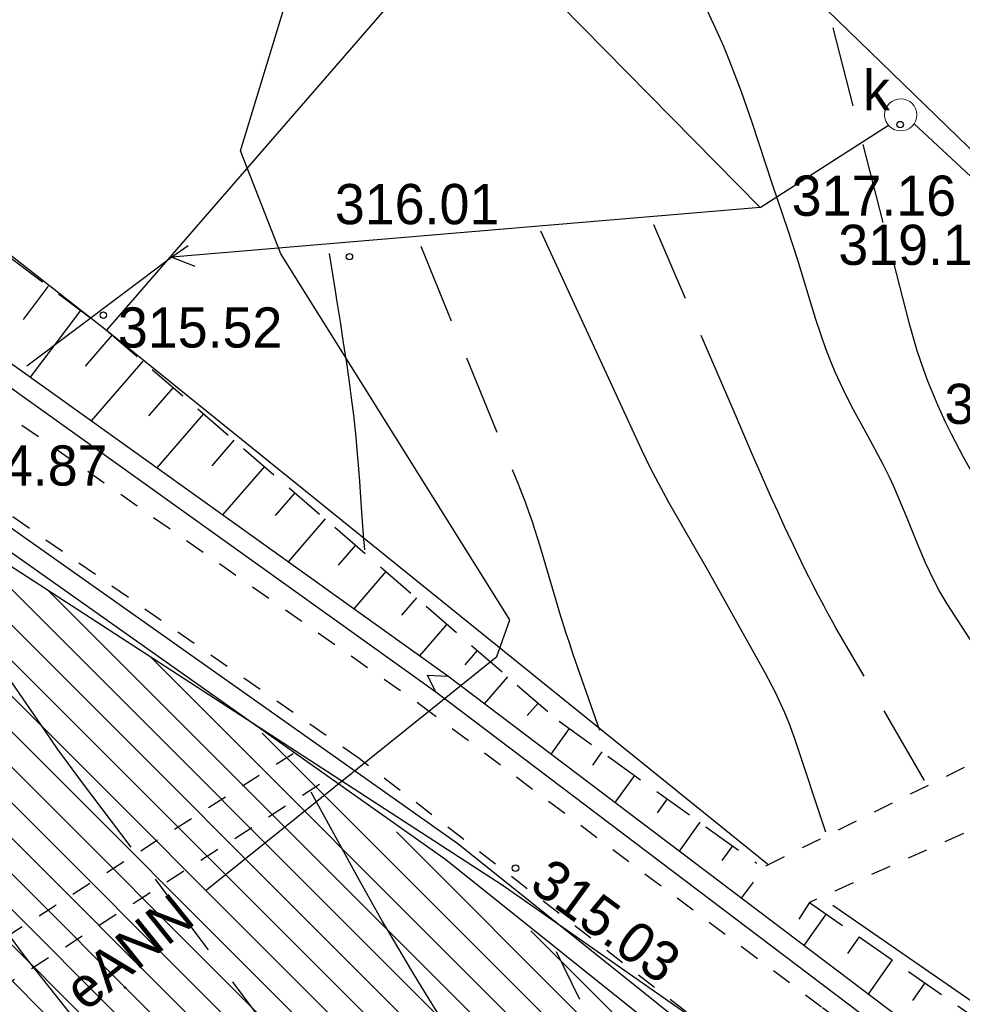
# Model space of a CAD drawing. Extents: x 4615668 to 9249187, y 5334101 to 10688993.
# Tile 35 of 120: x 4667519 to 4667543, y 5336882 to 5336906. Entities that reach past the tile are written whole.
import ezdxf
from ezdxf.enums import TextEntityAlignment as Align

# ---------------------------------------------------------------- set-up
doc = ezdxf.new("R2010")
doc.units = 0
doc.header["$MEASUREMENT"] = 0
for name, pattern in [('BUIB05', [1, 0.5, -0.5]), ('DROGA', [1, 0.5, -0.5]), ('SKARPA1', [1.5, 1, -0.5]), ('WARSTWICA', [3, 2, -1])]:
    doc.linetypes.add(name, pattern=pattern)
for name, color, linetype in [('13', 7, 'Continuous'), ('17', 7, 'Continuous'), ('21', 7, 'Continuous'), ('25', 7, 'Continuous'), ('27', 7, 'Continuous'), ('28', 7, 'Continuous'), ('45', 7, 'Continuous'), ('50', 7, 'Continuous'), ('51', 7, 'Continuous'), ('52', 7, 'Continuous'), ('UKKPA_506', 7, 'Continuous')]:
    doc.layers.add(name, color=color, linetype=linetype)
doc.layers.add('hatch', color=253, linetype='Continuous', lineweight=0)
doc.styles.add('txt', font='TXT', dxfattribs={"height": 0.2})

# ---------------------------------------------------------------- blocks, each defined once
blk = doc.blocks.new('KL')
at = {"layer": 'UKKPA_506', "color": 7, "linetype": 'Continuous', "lineweight": 13}
blk.add_circle((0, 0), 0.4, dxfattribs=at)
blk = doc.blocks.new('WYS')
at = {"layer": '52', "color": 67, "linetype": 'Continuous'}
blk.add_circle((-5.960464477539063e-11, 0), 0.08, dxfattribs=at)

msp = doc.modelspace()

# ---------------------------------------------------------------- hatches: boundary and pattern name
at = {"layer": 'hatch', "lineweight": 0, "ltscale": 20}
h = msp.add_hatch(dxfattribs=at)
h.set_pattern_fill('ANSI31', color=3, scale=5, angle=90)
h.set_pattern_definition([(135, (0, 0), (-0.4419417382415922, -0.4419417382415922), [])])
h.paths.add_polyline_path([(4667478.241076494, 5336862.506376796), (4667500.186514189, 5336849.085396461), (4667509.213210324, 5336861.470210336), (4667568.687943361, 5336819.182645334), (4667564.714252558, 5336804.133645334), (4667554.796252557, 5336790.990645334), (4667576.988252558, 5336780.490645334), (4667554.549698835, 5336767.038337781), (4667549.827252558, 5336774.879645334), (4667551.588082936, 5336779.598528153), (4667549.279508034, 5336791.134125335), (4667527.772252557, 5336764.719645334), (4667506.281165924, 5336760.825749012), (4667504.469585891, 5336758.513978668), (4667530.990416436, 5336759.646649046), (4667552.216252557, 5336758.205645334), (4667562.355252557, 5336763.448645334), (4667592.666252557, 5336770.446645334), (4667606.188689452, 5336771.369207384), (4667630.656252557, 5336776.415645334), (4667647.302459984, 5336782.178260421), (4667616.224252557, 5336840.572645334), (4667599.415252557, 5336843.614645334), (4667571.788252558, 5336854.178645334), (4667524.215521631, 5336889.169739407), (4667516.370736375, 5336894.261024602), (4667502.473252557, 5336899.027645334)])
at = {"layer": 'hatch', "lineweight": 0}
h = msp.add_hatch(dxfattribs=at)
h.set_pattern_fill('ANSI31', color=160, scale=20)
h.set_pattern_definition([(45, (0, 0), (-1.767766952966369, 1.767766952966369), [])])
h.paths.add_polyline_path([(4667474.732067, 5336856.646348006), (4667499.212252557, 5336897.331645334), (4667613.907585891, 5336808.500312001), (4667647.336252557, 5336782.080645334), (4667630.656252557, 5336776.415645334), (4667605.664752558, 5336771.261145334), (4667592.293752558, 5336770.057674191), (4667562.355252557, 5336763.403645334), (4667552.216252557, 5336758.205645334), (4667530.784252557, 5336759.660645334), (4667490.062252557, 5336757.530645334), (4667479.482252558, 5336755.227645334), (4667453.159919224, 5336765.740645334), (4667492.626252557, 5336792.676645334), (4667492.397752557, 5336848.025145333)])
at = {"layer": 'hatch', "lineweight": 0, "ltscale": 0.21, "transparency": 33554687}
h = msp.add_hatch(dxfattribs=at)
h.set_pattern_fill('ANSI31', color=256, scale=0.01)
h.set_pattern_definition([(45, (10.97288789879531, -6.238080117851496), (-0.0008838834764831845, 0.0008838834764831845), [])])
edge = h.paths.add_edge_path()
edge.add_arc((4667521.9120048, 5336882.025962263), 0.01755698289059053, 0, 360)

# ---------------------------------------------------------------- linework, layer by layer
at = {"color": 97, "linetype": 'Continuous'}
msp.add_line((4667533.392252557, 5336912.150645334), (4667521.456252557, 5336898.380645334), dxfattribs=at)
for points in [[(4667523.483252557, 5336934.442645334), (4667518.498252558, 5336933.139645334), (4667506.791252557, 5336913.370645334), (4667506.791252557, 5336910.153645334), (4667514.510252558, 5336903.808645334), (4667521.456252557, 5336898.380645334), (4667537.894252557, 5336885.099645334)], [(4667569.812252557, 5336898.966645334), (4667545.768252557, 5336879.744645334), (4667539.513252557, 5336884.068645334)]]:
    msp.add_lwpolyline(points, dxfattribs=at)
at = {"color": 94, "linetype": 'BUIB05', "lineweight": 0, "ltscale": 2}
msp.add_lwpolyline([(4667474.732067, 5336856.646348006), (4667499.212252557, 5336897.331645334), (4667613.907585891, 5336808.500312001), (4667647.336252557, 5336782.080645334), (4667630.656252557, 5336776.415645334), (4667605.664752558, 5336771.261145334), (4667592.293752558, 5336770.057674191), (4667562.355252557, 5336763.403645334), (4667552.216252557, 5336758.205645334), (4667530.784252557, 5336759.660645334), (4667490.062252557, 5336757.530645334), (4667479.482252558, 5336755.227645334), (4667453.159919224, 5336765.740645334), (4667492.626252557, 5336792.676645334), (4667492.397752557, 5336848.025145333)], close=True, dxfattribs=at)
at = {"color": 97, "linetype": 'DROGA'}
for points in [[(4667502.186252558, 5336865.798645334), (4667516.405252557, 5336881.657645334), (4667526.121252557, 5336887.866645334)], [(4667503.091252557, 5336865.309645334), (4667517.059252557, 5336880.887645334), (4667527.002252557, 5336887.244645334)]]:
    msp.add_lwpolyline(points, dxfattribs=at)
at = {"layer": '13', "color": 7, "linetype": 'Continuous'}
msp.add_lwpolyline([(4667533.392252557, 5336912.150645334), (4667545.598252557, 5336900.298645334), (4667549.562252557, 5336904.381645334), (4667537.356252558, 5336916.233645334)], close=True, dxfattribs=at)
at = {"layer": '17', "color": 97, "linetype": 'DROGA'}
for points in [[(4667537.242252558, 5336884.247645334), (4667537.863252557, 5336885.061645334), (4667551.053252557, 5336891.614645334), (4667553.396252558, 5336893.360645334), (4667561.671252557, 5336901.169645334), (4667565.271252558, 5336904.573645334), (4667568.640252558, 5336907.901645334), (4667576.716252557, 5336908.268645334), (4667586.066252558, 5336907.132645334)], [(4667575.373252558, 5336858.428645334), (4667579.332252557, 5336862.959645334), (4667581.078252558, 5336875.766645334), (4667582.054252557, 5336882.342645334), (4667585.217252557, 5336899.991645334), (4667585.785252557, 5336904.632645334), (4667578.491252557, 5336905.588645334), (4667575.772252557, 5336905.792645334), (4667570.009252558, 5336905.588645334), (4667564.381252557, 5336900.385645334), (4667553.717252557, 5336890.751645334), (4667538.937252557, 5336884.144645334), (4667538.429252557, 5336883.348645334)], [(4667483.776252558, 5336895.347645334), (4667500.570252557, 5336902.938645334), (4667506.093252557, 5336903.147645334), (4667510.084252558, 5336902.159645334), (4667517.713252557, 5336897.165645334), (4667529.254252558, 5336889.070645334), (4667539.258252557, 5336881.531645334), (4667545.769252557, 5336876.655645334), (4667565.453252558, 5336863.722645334), (4667573.458252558, 5336858.130645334), (4667575.050252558, 5336857.793645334)], [(4667631.677252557, 5336866.545645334), (4667624.889252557, 5336851.528645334), (4667618.461252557, 5336844.768645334), (4667616.077252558, 5336842.949645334), (4667612.085252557, 5336842.741645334), (4667599.507252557, 5336844.355645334), (4667585.118252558, 5336849.498645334), (4667578.136252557, 5336852.241645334), (4667564.014252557, 5336861.568645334), (4667553.963252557, 5336868.685645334), (4667541.403252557, 5336877.130645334), (4667527.736252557, 5336887.721645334), (4667516.658252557, 5336895.452645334), (4667510.811252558, 5336898.459645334), (4667506.924252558, 5336899.967645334), (4667502.621252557, 5336900.643645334), (4667498.838252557, 5336898.823645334), (4667495.428252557, 5336893.805645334)]]:
    msp.add_lwpolyline(points, dxfattribs=at)
at = {"layer": '21', "color": 1, "linetype": 'Continuous'}
msp.add_lwpolyline([(4667523.940252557, 5336884.459645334), (4667531.162252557, 5336890.257645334), (4667531.480252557, 5336891.170645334), (4667525.785252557, 5336900.280645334), (4667524.784252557, 5336902.836645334), (4667526.363252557, 5336908.010645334), (4667540.789252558, 5336924.214645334), (4667553.655252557, 5336934.678645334), (4667557.296252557, 5336935.728645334), (4667558.960252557, 5336935.412645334), (4667561.782252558, 5336933.540645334), (4667567.516252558, 5336928.839645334), (4667566.304252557, 5336927.253645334)], dxfattribs=at)
at = {"layer": '25', "color": 165, "linetype": 'Continuous'}
for points in [[(4667479.192252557, 5336905.687645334), (4667480.844252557, 5336905.352645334), (4667490.024252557, 5336903.952645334), (4667496.134252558, 5336902.482645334), (4667501.664252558, 5336900.662645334), (4667505.654252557, 5336898.882645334), (4667510.204252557, 5336897.622645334), (4667515.274252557, 5336894.972645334), (4667531.314252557, 5336884.562645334), (4667541.714252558, 5336877.302645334), (4667554.344252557, 5336867.952645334), (4667564.274252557, 5336860.642645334), (4667571.154252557, 5336855.792645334), (4667578.364252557, 5336851.802645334), (4667584.754252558, 5336848.882645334), (4667592.104252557, 5336846.362645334)], [(4667479.553252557, 5336905.614645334), (4667480.844252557, 5336905.352645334), (4667490.024252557, 5336903.952645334), (4667496.134252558, 5336902.482645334), (4667501.664252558, 5336900.662645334), (4667505.654252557, 5336898.882645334), (4667510.204252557, 5336897.622645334), (4667515.274252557, 5336894.972645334), (4667531.314252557, 5336884.562645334), (4667541.714252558, 5336877.302645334), (4667554.344252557, 5336867.952645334), (4667564.274252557, 5336860.642645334), (4667571.154252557, 5336855.792645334), (4667578.364252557, 5336851.802645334), (4667584.754252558, 5336848.882645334), (4667592.104252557, 5336846.362645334)]]:
    msp.add_lwpolyline(points, dxfattribs=at)
msp.add_point((4667531.314252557, 5336884.562645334), dxfattribs=at)
at = {"layer": '27', "color": 17, "linetype": 'Continuous'}
msp.add_line((4667541.537252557, 5336903.511645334), (4667545.309252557, 5336899.989645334), dxfattribs=at)
at = {"layer": '45', "color": 219, "linetype": 'Continuous'}
for points in [[(4667527.224252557, 5336912.080645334), (4667537.707252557, 5336901.425645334), (4667540.900252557, 5336903.473645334)], [(4667575.373252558, 5336858.428645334), (4667575.292252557, 5336858.436645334), (4667560.270252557, 5336868.275645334), (4667546.044252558, 5336877.587645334), (4667529.941252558, 5336889.771645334), (4667519.101252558, 5336897.529645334), (4667503.927252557, 5336910.125645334), (4667502.478252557, 5336905.423645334), (4667486.922252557, 5336898.021645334)], [(4667575.050252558, 5336857.793645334), (4667575.018252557, 5336858.018645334), (4667559.996252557, 5336867.857645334), (4667545.756252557, 5336877.177645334), (4667529.645252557, 5336889.369645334), (4667518.795252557, 5336897.133645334), (4667504.185252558, 5336909.261645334), (4667502.892252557, 5336905.065645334), (4667486.972252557, 5336897.491645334)], [(4667537.707252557, 5336901.425645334), (4667523.079252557, 5336900.195645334), (4667519.474252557, 5336897.483645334)], [(4667523.480252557, 5336900.472645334), (4667523.079252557, 5336900.195645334), (4667523.646252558, 5336899.973645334)], [(4667677.705252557, 5336843.334645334), (4667675.350252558, 5336849.009645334), (4667674.446252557, 5336850.260645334), (4667664.741252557, 5336859.165645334), (4667654.365252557, 5336868.724645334), (4667651.570252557, 5336871.388645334), (4667650.183252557, 5336872.167645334), (4667642.517252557, 5336876.684645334), (4667641.625252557, 5336876.621645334), (4667636.730252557, 5336874.818645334), (4667635.865252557, 5336874.130645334), (4667634.020252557, 5336870.407645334), (4667631.677252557, 5336866.545645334), (4667625.470252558, 5336850.962645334), (4667616.646252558, 5336841.668645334), (4667599.533252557, 5336844.102645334), (4667572.026252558, 5336853.516645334), (4667547.529252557, 5336871.716645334), (4667530.192252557, 5336885.603645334), (4667516.704252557, 5336895.129645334), (4667502.347252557, 5336899.701645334), (4667498.881252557, 5336897.913645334), (4667486.091252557, 5336879.589645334), (4667482.041252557, 5336873.765645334)], [(4667677.243252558, 5336843.142645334), (4667674.910252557, 5336848.763645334), (4667674.070252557, 5336849.926645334), (4667664.403252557, 5336858.797645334), (4667654.023252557, 5336868.360645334), (4667651.270252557, 5336870.982645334), (4667649.933252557, 5336871.733645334), (4667642.397252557, 5336876.174645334), (4667641.731252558, 5336876.127645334), (4667636.978252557, 5336874.376645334), (4667636.263252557, 5336873.808645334), (4667634.458252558, 5336870.165645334), (4667632.127252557, 5336866.321645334), (4667625.898252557, 5336850.688645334), (4667616.830252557, 5336841.136645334), (4667599.415252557, 5336843.614645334), (4667571.790252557, 5336853.068645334), (4667547.223252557, 5336871.320645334), (4667529.892252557, 5336885.203645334), (4667516.478252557, 5336894.677645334), (4667502.393252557, 5336899.161645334), (4667499.221252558, 5336897.525645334), (4667486.501252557, 5336879.303645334), (4667482.399252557, 5336873.405645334)], [(4667529.645252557, 5336889.369645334), (4667529.436252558, 5336889.798645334), (4667529.941252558, 5336889.771645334)]]:
    msp.add_lwpolyline(points, dxfattribs=at)
at = {"layer": '50', "color": 7, "linetype": 'Continuous'}
for points in [[(4667544.412252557, 5336888.392645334), (4667542.361252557, 5336891.574645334), (4667542.164165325, 5336891.903790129), (4667542.043423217, 5336892.129037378), (4667541.822114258, 5336892.590550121), (4667541.619730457, 5336893.062393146), (4667541.362783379, 5336893.69854206), (4667541.233457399, 5336894.016138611), (4667541.030427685, 5336894.487575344), (4667540.922252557, 5336894.719645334), (4667540.764958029, 5336895.035580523), (4667540.432726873, 5336895.659485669), (4667539.983907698, 5336896.489067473), (4667539.770945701, 5336896.909332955), (4667539.573883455, 5336897.337074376), (4667539.483252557, 5336897.554645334), (4667539.345396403, 5336897.91515222), (4667539.096635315, 5336898.645264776), (4667538.644031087, 5336900.120594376), (4667538.404252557, 5336900.853645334), (4667538.018878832, 5336902.00333517), (4667537.512207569, 5336903.539942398), (4667537.244584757, 5336904.302527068), (4667536.957152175, 5336905.056973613), (4667536.803596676, 5336905.430131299), (4667536.558252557, 5336905.983645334), (4667534.040252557, 5336911.396645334)], [(4667533.545252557, 5336875.416645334), (4667533.267166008, 5336875.837100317), (4667533.082368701, 5336876.117782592), (4667532.714052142, 5336876.679971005), (4667532.164282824, 5336877.525027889), (4667531.799192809, 5336878.089360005), (4667531.071252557, 5336879.219645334), (4667530.614859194, 5336879.931355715), (4667530.387468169, 5336880.287785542), (4667530.047934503, 5336880.823439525), (4667529.710846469, 5336881.360614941), (4667529.543424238, 5336881.629882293), (4667529.211232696, 5336882.169994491), (4667529.046627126, 5336882.440926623), (4667528.801811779, 5336882.848542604), (4667528.58650425, 5336883.212200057), (4667528.479728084, 5336883.394532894), (4667528.320729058, 5336883.668698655), (4667528.085014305, 5336884.081533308), (4667527.852885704, 5336884.496402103), (4667527.738252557, 5336884.704645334), (4667526.543252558, 5336886.889645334)]]:
    msp.add_lwpolyline(points, dxfattribs=at)
at = {"layer": '50', "color": 245, "linetype": 'WARSTWICA'}
for points in [[(4667539.514252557, 5336905.897645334), (4667541.406252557, 5336898.565645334), (4667541.605685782, 5336897.87478117), (4667541.759818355, 5336897.419789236), (4667541.87153097, 5336897.119132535), (4667542.115421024, 5336896.524660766), (4667542.315341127, 5336896.085170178), (4667542.456287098, 5336895.795385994), (4667542.755543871, 5336895.223951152), (4667542.913395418, 5336894.942491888), (4667543.244396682, 5336894.38856815), (4667543.59426465, 5336893.847275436), (4667543.837084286, 5336893.493808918), (4667544.343252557, 5336892.805645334), (4667546.758252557, 5336889.663645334)], [(4667541.798252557, 5336887.176645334), (4667539.709252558, 5336890.776645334), (4667539.594463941, 5336890.976891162), (4667539.518944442, 5336891.110938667), (4667539.370225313, 5336891.380297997), (4667539.296983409, 5336891.515584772), (4667539.152629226, 5336891.787309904), (4667539.010973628, 5336892.060486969), (4667538.917952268, 5336892.243362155), (4667538.856537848, 5336892.365598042), (4667538.735081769, 5336892.610796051), (4667538.667531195, 5336892.7491242), (4667538.533988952, 5336893.026593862), (4667538.402384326, 5336893.305064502), (4667538.315640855, 5336893.491218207), (4667538.144311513, 5336893.864607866), (4667538.017505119, 5336894.145480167), (4667537.93367863, 5336894.333067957), (4667537.767506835, 5336894.708924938), (4667537.521200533, 5336895.273968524), (4667537.034252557, 5336896.405645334), (4667535.010252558, 5336901.118645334)], [(4667529.267252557, 5336900.464645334), (4667531.682252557, 5336894.573645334), (4667531.743978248, 5336894.420052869), (4667531.784047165, 5336894.31726734), (4667531.861763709, 5336894.110821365), (4667531.899488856, 5336894.007188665), (4667531.972866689, 5336893.799173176), (4667532.04373964, 5336893.590250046), (4667532.089749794, 5336893.450518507), (4667532.179211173, 5336893.170124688), (4667532.244429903, 5336892.959144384), (4667532.371383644, 5336892.535903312), (4667532.620038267, 5336891.687406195), (4667532.746700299, 5336891.263925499), (4667532.833690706, 5336890.982492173), (4667532.878226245, 5336890.84214028), (4667532.946588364, 5336890.632160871), (4667533.017096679, 5336890.422938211), (4667533.053252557, 5336890.318645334), (4667533.901252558, 5336887.896645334)], [(4667515.394252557, 5336894.972645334), (4667519.915252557, 5336888.412645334), (4667520.221006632, 5336887.976131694), (4667520.848888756, 5336887.114834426), (4667522.782252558, 5336884.566645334), (4667524.620926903, 5336882.121569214), (4667527.075779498, 5336878.863937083), (4667528.297252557, 5336877.230645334), (4667528.700867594, 5336876.677942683), (4667529.484353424, 5336875.555517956), (4667531.020279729, 5336873.288307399), (4667531.809252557, 5336872.169645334), (4667532.336252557, 5336871.454645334)], [(4667534.534252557, 5336879.028645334), (4667532.646252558, 5336882.916645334)]]:
    msp.add_lwpolyline(points, dxfattribs=at)
at = {"layer": '50', "color": 216, "linetype": 'Continuous'}
for points in [[(4667532.243252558, 5336900.850645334), (4667534.762252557, 5336895.386645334), (4667534.972220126, 5336894.950580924), (4667535.426332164, 5336894.09592768), (4667536.396274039, 5336892.417585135), (4667536.869252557, 5336891.571645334), (4667537.276623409, 5336890.840541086), (4667537.824382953, 5336889.866434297), (4667538.081426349, 5336889.3721119), (4667538.316100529, 5336888.868458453), (4667538.422437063, 5336888.612081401), (4667538.565252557, 5336888.220645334), (4667539.336252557, 5336885.900645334)], [(4667527.875252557, 5336892.911645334), (4667527.847668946, 5336893.266999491), (4667527.796182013, 5336893.978205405), (4667527.75060527, 5336894.610413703), (4667527.726528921, 5336894.926343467), (4667527.687352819, 5336895.399823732), (4667527.658441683, 5336895.715099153), (4667527.642954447, 5336895.872597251), (4667527.618252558, 5336896.108645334), (4667527.600945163, 5336896.263820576), (4667527.563868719, 5336896.57392876), (4667527.52383845, 5336896.883746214), (4667527.495705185, 5336897.090148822), (4667527.436492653, 5336897.5026641), (4667527.405646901, 5336897.708799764), (4667527.342060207, 5336898.120884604), (4667527.276724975, 5336898.532797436), (4667527.188505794, 5336899.081905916), (4667527.144545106, 5336899.356474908), (4667527.04776732, 5336899.974465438), (4667527.001252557, 5336900.283645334)], [(4667531.471252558, 5336867.881645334), (4667530.384441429, 5336869.16054755), (4667528.92682573, 5336870.858563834), (4667528.216252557, 5336871.722645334), (4667523.407252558, 5336877.770645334), (4667519.666252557, 5336882.490645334), (4667519.414025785, 5336882.816325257), (4667518.927386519, 5336883.480482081), (4667518.461272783, 5336884.159385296), (4667518.160021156, 5336884.618807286), (4667517.575133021, 5336885.550312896), (4667516.724628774, 5336886.966872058), (4667515.592514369, 5336888.857056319), (4667515.006615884, 5336889.787941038), (4667514.395251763, 5336890.700569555), (4667514.077151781, 5336891.14797885), (4667513.581252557, 5336891.805645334), (4667509.763252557, 5336896.679645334)]]:
    msp.add_lwpolyline(points, dxfattribs=at)
at = {"layer": '51', "color": 3, "linetype": 'Continuous'}
for p, q in [((4667520.005252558, 5336899.471645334), (4667519.381252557, 5336898.643645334)), ((4667520.804252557, 5336898.870645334), (4667519.552252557, 5336897.206645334)), ((4667521.595252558, 5336898.259645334), (4667520.924252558, 5336897.482645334)), ((4667522.352252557, 5336897.605645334), (4667521.068252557, 5336896.121645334)), ((4667523.108252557, 5336896.951645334), (4667522.497252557, 5336896.244645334)), ((4667523.865252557, 5336896.297645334), (4667522.702252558, 5336894.952645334)), ((4667524.621252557, 5336895.643645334), (4667524.070252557, 5336895.005645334)), ((4667525.378252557, 5336894.989645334), (4667524.335252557, 5336893.783645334)), ((4667526.134252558, 5336894.335645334), (4667525.643252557, 5336893.767645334)), ((4667526.890252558, 5336893.681645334), (4667525.968252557, 5336892.614645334)), ((4667527.647252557, 5336893.027645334), (4667527.216252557, 5336892.528645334)), ((4667528.403252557, 5336892.373645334), (4667527.601252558, 5336891.445645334)), ((4667529.160252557, 5336891.719645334), (4667528.789252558, 5336891.290645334)), ((4667529.916252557, 5336891.065645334), (4667529.235252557, 5336890.277645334)), ((4667530.672252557, 5336890.410645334), (4667530.361252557, 5336890.050645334)), ((4667531.429252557, 5336889.756645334), (4667530.848252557, 5336889.085645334)), ((4667532.185252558, 5336889.102645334), (4667531.916252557, 5336888.791645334)), ((4667532.959252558, 5336888.470645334), (4667532.502252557, 5336887.833645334)), ((4667533.771252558, 5336887.887645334), (4667533.535252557, 5336887.558645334)), ((4667534.584252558, 5336887.304645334), (4667534.097252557, 5336886.626645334)), ((4667535.396252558, 5336886.720645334), (4667535.145252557, 5336886.372645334)), ((4667536.208252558, 5336886.137645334), (4667535.693252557, 5336885.419645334)), ((4667537.020252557, 5336885.554645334), (4667536.755252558, 5336885.185645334)), ((4667539.347252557, 5336883.858645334), (4667538.798252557, 5336883.070645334)), ((4667540.167252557, 5336883.286645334), (4667539.881252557, 5336882.876645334)), ((4667540.988252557, 5336882.714645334), (4667540.394252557, 5336881.862645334)), ((4667541.808252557, 5336882.142645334), (4667541.500252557, 5336881.700645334))]:
    msp.add_line(p, q, dxfattribs=at)
at = {"layer": '51', "color": 3, "linetype": 'SKARPA1'}
for points in [[(4667504.475252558, 5336911.264645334), (4667513.065252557, 5336904.692645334), (4667521.456252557, 5336898.380645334), (4667532.706252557, 5336888.652645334), (4667537.627252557, 5336885.118645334)], [(4667538.937252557, 5336884.144645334), (4667551.360252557, 5336875.480645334), (4667555.618252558, 5336872.574645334), (4667567.350252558, 5336864.312645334), (4667575.373252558, 5336858.428645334)]]:
    msp.add_lwpolyline(points, dxfattribs=at)
at = {"layer": 'hatch', "color": 4, "lineweight": 0, "ltscale": 40}
msp.add_circle((4667521.9120048, 5336882.025962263), 0.01755698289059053, dxfattribs=at)

# ---------------------------------------------------------------- block references
at = {"layer": '28', "color": 17, "linetype": 'Continuous'}
msp.add_blockref('KL', (4667541.204252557, 5336903.733645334), dxfattribs=at)
at = {"layer": '52', "color": 67, "linetype": 'Continuous'}
for p in [(4667541.190252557, 5336903.490645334), (4667527.494252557, 5336900.205645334), (4667521.374252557, 5336898.751645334), (4667531.625252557, 5336884.994645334)]:
    msp.add_blockref('WYS', p, dxfattribs=at)

# ---------------------------------------------------------------- texts
at = {"color": 7, "linetype": 'Continuous', "style": 'txt', "width": 0.8750000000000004}
msp.add_text('%%156cie%%191ka', height=1.599999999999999, rotation=73.81607222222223, dxfattribs=at).set_placement((4667532.750554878, 5336873.472012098), align=Align.CENTER)
at = {"layer": '21', "color": 1, "linetype": 'Continuous', "style": 'txt'}
msp.add_text('eANN', height=1, rotation=38.76133888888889, dxfattribs=at).set_placement((4667522.009794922, 5336882.909980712), align=Align.MIDDLE)
at = {"layer": '28', "color": 17, "linetype": 'Continuous', "style": 'txt'}
msp.add_text('k', height=1, dxfattribs=at).set_placement((4667540.267252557, 5336903.842645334))
at = {"layer": '52', "color": 67, "linetype": 'Continuous', "style": 'txt'}
for s, p in [('317.16', (4667538.493252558, 5336901.222645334)), ('316.01', (4667527.132252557, 5336901.013645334)), ('319.18', (4667539.653252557, 5336900.000645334)), ('315.52', (4667521.736252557, 5336897.944645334)), ('319.50', (4667542.291252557, 5336896.045645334)), ('314.87', (4667517.388252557, 5336894.511645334))]:
    msp.add_text(s, height=1, dxfattribs=at).set_placement(p)
msp.add_text('315.03', height=1, rotation=323.8462027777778, dxfattribs=at).set_placement((4667531.932252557, 5336884.492645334))

doc.saveas('drawing.dxf')
